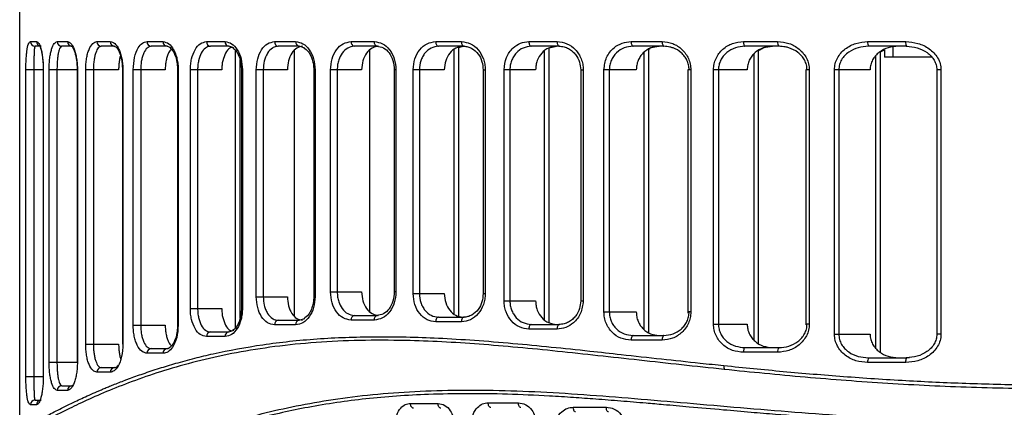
# Model space of a CAD drawing. Header units: millimetres. Extents: x 131 to 434, y 5 to 217.
# Tile 3 of 10: x 131 to 194, y 55 to 79. Entities that reach past the tile are written whole.
import ezdxf

# ---------------------------------------------------------------- set-up
doc = ezdxf.new("R2010")
doc.units = ezdxf.units.MM

msp = doc.modelspace()

# ---------------------------------------------------------------- linework, layer by layer
at = {"color": 7, "linetype": 'Continuous', "lineweight": 25}
for p, q in [((130.959, 53.121), (130.959, 83.181)), ((131.643, 77.981), (132.042, 77.981)), ((132.337, 77.681), (131.94, 77.681)), ((133.367, 77.981), (134.015, 77.981)), ((134.301, 77.681), (133.656, 77.681)), ((135.897, 77.981), (136.748, 77.981)), ((137.022, 77.681), (136.175, 77.681)), ((139.102, 77.981), (140.13, 77.981)), ((140.389, 77.681), (139.365, 77.681)), ((140.661, 77.573), (140.389, 77.681)), ((142.905, 77.981), (144.094, 77.981)), ((144.335, 77.681), (143.151, 77.681)), ((144.65, 77.575), (144.335, 77.681)), ((147.261, 77.981), (148.603, 77.981)), ((148.823, 77.681), (147.487, 77.681)), ((149.198, 77.571), (148.823, 77.681)), ((152.147, 77.981), (153.64, 77.981)), ((153.838, 77.681), (152.352, 77.681)), ((157.563, 77.981), (159.208, 77.981)), ((159.381, 77.681), (157.743, 77.681)), ((158.739, 60.58), (158.739, 77.474)), ((159.032, 60.443), (159.032, 77.612)), ((159.035, 77.612), (159.318, 77.681)), ((159.035, 60.442), (159.035, 77.613)), ((163.521, 77.981), (165.328, 77.981)), ((165.473, 77.681), (163.675, 77.681)), ((164.809, 60.012), (164.809, 77.577)), ((164.813, 77.577), (165.286, 77.681)), ((164.813, 60.012), (164.813, 77.578)), ((170.06, 77.981), (172.044, 77.981)), ((172.158, 77.681), (170.184, 77.681)), ((171.181, 59.389), (171.181, 77.491)), ((171.185, 59.386), (171.185, 77.494)), ((177.245, 77.981), (179.43, 77.981)), ((179.511, 77.681), (177.336, 77.681)), ((185.185, 77.981), (187.616, 77.981)), ((187.661, 77.681), (185.241, 77.681)), ((186.015, 77.336), (186.253, 77.456)), ((186.253, 77.459), (186.253, 76.981)), ((186.799, 77.681), (186.799, 76.981)), ((144.76, 59.69), (144.76, 77.417)), ((145.053, 60.287), (145.053, 76.82)), ((148.531, 60.434), (148.531, 77.422)), ((153.342, 60.734), (153.342, 77.431)), ((164.516, 60.214), (164.516, 77.376)), ((170.888, 59.584), (170.888, 77.297)), ((177.918, 58.903), (177.918, 77.202)), ((178.211, 58.698), (178.211, 77.406)), ((178.215, 58.696), (178.215, 77.409)), ((185.717, 58.355), (185.717, 77.099)), ((186.01, 58.118), (186.01, 77.336)), ((186.015, 58.116), (186.015, 77.339)), ((189.293, 76.981), (186.253, 76.981)), ((145.055, 60.298), (145.055, 76.809)), ((145.12, 76.433), (145.138, 76.181)), ((131.355, 56.572), (131.355, 76.181)), ((132.468, 76.181), (131.355, 76.181)), ((131.865, 76.181), (131.865, 56.572)), ((132.461, 76.181), (132.461, 56.572)), ((132.468, 76.181), (132.468, 56.572)), ((132.84, 57.491), (132.84, 76.181)), ((134.65, 76.181), (132.84, 76.181)), ((133.343, 76.181), (133.343, 57.491)), ((134.634, 76.181), (134.634, 57.491)), ((134.65, 76.181), (134.65, 57.491)), ((135.178, 58.647), (135.178, 76.181)), ((137.286, 76.181), (135.178, 76.181)), ((135.671, 76.181), (135.671, 58.647)), ((137.529, 76.181), (137.529, 58.647)), ((137.529, 76.181), (137.559, 76.181)), ((137.559, 76.181), (137.559, 58.647)), ((138.218, 59.858), (138.218, 76.181)), ((140.265, 76.181), (138.218, 76.181)), ((138.698, 76.181), (138.698, 59.858)), ((141.05, 76.181), (141.05, 59.858)), ((141.05, 76.181), (141.096, 76.181)), ((141.096, 76.181), (141.096, 59.858)), ((141.873, 60.925), (141.873, 76.181)), ((143.881, 76.181), (141.873, 76.181)), ((142.336, 76.181), (142.336, 60.925)), ((145.138, 76.181), (145.138, 60.925)), ((145.138, 76.181), (145.203, 76.181)), ((145.203, 76.181), (145.203, 60.925)), ((146.089, 61.675), (146.089, 76.181)), ((148.075, 76.181), (146.089, 76.181)), ((146.533, 76.181), (146.533, 61.675)), ((149.763, 76.181), (149.763, 61.675)), ((149.848, 76.181), (149.763, 76.181)), ((149.848, 76.181), (149.848, 61.675)), ((150.841, 61.984), (150.841, 76.181)), ((152.821, 76.181), (150.841, 76.181)), ((151.263, 76.181), (151.263, 61.984)), ((154.912, 76.181), (154.912, 61.984)), ((155.021, 76.181), (154.912, 76.181)), ((155.021, 76.181), (155.021, 61.984)), ((156.119, 61.873), (156.119, 76.181)), ((158.11, 76.181), (156.119, 76.181)), ((156.518, 76.181), (156.518, 61.873)), ((160.594, 76.181), (160.594, 61.873)), ((160.594, 76.181), (160.728, 76.181)), ((160.728, 76.181), (160.728, 61.873)), ((161.936, 61.408), (161.936, 76.181)), ((163.954, 76.181), (161.936, 76.181)), ((162.308, 76.181), (162.308, 61.408)), ((166.833, 76.181), (166.833, 61.408)), ((166.833, 76.181), (166.996, 76.181)), ((166.996, 76.181), (166.996, 61.408)), ((168.321, 60.7), (168.321, 76.181)), ((170.389, 76.181), (168.321, 76.181)), ((168.664, 76.181), (168.664, 60.7)), ((173.681, 76.181), (173.681, 60.7)), ((173.875, 76.181), (173.681, 76.181)), ((173.875, 76.181), (173.875, 60.7)), ((175.331, 59.924), (175.331, 76.181)), ((177.481, 76.181), (175.331, 76.181)), ((175.643, 76.181), (175.643, 59.924)), ((181.224, 76.181), (181.224, 59.924)), ((181.452, 76.181), (181.224, 76.181)), ((181.452, 76.181), (181.452, 59.924)), ((183.063, 59.273), (183.063, 76.181)), ((185.34, 76.181), (183.063, 76.181)), ((183.34, 76.181), (183.34, 59.273)), ((189.609, 76.181), (189.609, 59.273)), ((189.875, 76.181), (189.609, 76.181)), ((189.875, 76.181), (189.875, 59.273)), ((150.841, 61.984), (152.821, 61.984)), ((155.021, 61.984), (154.912, 61.984)), ((156.119, 61.873), (158.11, 61.873)), ((160.594, 61.873), (160.728, 61.873)), ((146.089, 61.675), (148.075, 61.675)), ((149.848, 61.675), (149.763, 61.675)), ((161.936, 61.408), (163.954, 61.408)), ((166.833, 61.408), (166.996, 61.408)), ((141.873, 60.925), (143.881, 60.925)), ((145.138, 60.925), (145.203, 60.925)), ((152.352, 60.484), (153.838, 60.484)), ((168.321, 60.7), (170.389, 60.7)), ((173.875, 60.7), (173.681, 60.7)), ((173.686, 60.7), (173.686, 60.618)), ((138.218, 59.858), (140.265, 59.858)), ((141.05, 59.858), (141.096, 59.858)), ((148.603, 59.875), (147.261, 59.875)), ((147.487, 60.175), (148.823, 60.175)), ((148.823, 60.175), (149.197, 60.284)), ((153.64, 60.184), (152.147, 60.184)), ((159.208, 60.073), (157.563, 60.073)), ((157.743, 60.373), (159.381, 60.373)), ((163.675, 59.908), (165.473, 59.908)), ((175.331, 59.924), (177.481, 59.924)), ((181.452, 59.924), (181.224, 59.924)), ((181.229, 59.924), (181.229, 59.885)), ((143.151, 59.425), (144.335, 59.425)), ((144.335, 59.425), (144.649, 59.531)), ((165.328, 59.608), (163.521, 59.608)), ((170.184, 59.2), (172.158, 59.2)), ((183.063, 59.273), (185.34, 59.273)), ((189.875, 59.273), (189.609, 59.273)), ((135.178, 58.647), (137.286, 58.647)), ((137.529, 58.647), (137.559, 58.647)), ((144.094, 59.125), (142.905, 59.125)), ((172.044, 58.9), (170.06, 58.9)), ((140.13, 58.058), (139.102, 58.058)), ((139.365, 58.358), (140.389, 58.358)), ((140.389, 58.358), (140.542, 58.418)), ((179.43, 58.124), (177.245, 58.124)), ((177.336, 58.424), (179.511, 58.424)), ((132.84, 57.491), (134.65, 57.491)), ((187.616, 57.473), (185.185, 57.473)), ((185.241, 57.773), (187.661, 57.773)), ((187.661, 57.773), (187.854, 57.798)), ((136.748, 56.847), (135.897, 56.847)), ((136.175, 57.147), (137.022, 57.147)), ((131.355, 56.572), (132.468, 56.572)), ((134.015, 55.691), (133.367, 55.691)), ((133.656, 55.991), (134.301, 55.991)), ((134.301, 55.991), (134.363, 56.033)), ((131.94, 55.072), (132.337, 55.072)), ((155.947, 54.857), (157.708, 54.857)), ((160.917, 54.897), (162.848, 54.897)), ((132.042, 54.772), (131.643, 54.772)), ((166.36, 54.615), (168.471, 54.615))]:
    msp.add_line(p, q, dxfattribs=at)
at = {"color": 7, "linetype": 'Continuous', "lineweight": 25, "flags": 128}
for points in [[(153.838, 77.681), (153.799, 77.687), (153.762, 77.704), (153.728, 77.732), (153.698, 77.769), (153.674, 77.814), (153.655, 77.866), (153.644, 77.923), (153.64, 77.981)], [(157.563, 77.981), (157.566, 77.923), (157.576, 77.866), (157.593, 77.814), (157.615, 77.769), (157.643, 77.732), (157.674, 77.704), (157.707, 77.687), (157.743, 77.681)], [(159.208, 77.981), (159.212, 77.923), (159.222, 77.866), (159.238, 77.814), (159.259, 77.769), (159.285, 77.732), (159.315, 77.704), (159.347, 77.687), (159.381, 77.681)], [(163.521, 77.981), (163.524, 77.923), (163.533, 77.866), (163.547, 77.814), (163.566, 77.769), (163.589, 77.732), (163.616, 77.704), (163.645, 77.687), (163.675, 77.681)], [(165.328, 77.981), (165.331, 77.923), (165.339, 77.866), (165.353, 77.814), (165.371, 77.769), (165.393, 77.732), (165.418, 77.704), (165.445, 77.687), (165.473, 77.681)], [(170.06, 77.981), (170.063, 77.923), (170.07, 77.866), (170.081, 77.814), (170.097, 77.769), (170.115, 77.732), (170.137, 77.704), (170.16, 77.687), (170.184, 77.681)], [(172.044, 77.981), (172.046, 77.923), (172.052, 77.866), (172.063, 77.814), (172.077, 77.769), (172.095, 77.732), (172.114, 77.704), (172.136, 77.687), (172.158, 77.681)], [(177.245, 77.981), (177.247, 77.923), (177.252, 77.866), (177.26, 77.814), (177.272, 77.769), (177.286, 77.732), (177.301, 77.704), (177.318, 77.687), (177.336, 77.681)], [(153.64, 60.184), (153.644, 60.242), (153.655, 60.299), (153.674, 60.351), (153.698, 60.396), (153.728, 60.433), (153.762, 60.461), (153.799, 60.478), (153.838, 60.484)], [(157.743, 60.373), (157.707, 60.368), (157.674, 60.351), (157.643, 60.323), (157.615, 60.286), (157.593, 60.24), (157.576, 60.188), (157.566, 60.132), (157.563, 60.073)], [(159.381, 60.373), (159.347, 60.368), (159.315, 60.351), (159.285, 60.323), (159.259, 60.286), (159.238, 60.24), (159.222, 60.188), (159.212, 60.132), (159.208, 60.073)], [(163.675, 59.908), (163.645, 59.902), (163.616, 59.885), (163.589, 59.858), (163.566, 59.82), (163.547, 59.775), (163.533, 59.723), (163.524, 59.667), (163.521, 59.608)], [(165.473, 59.908), (165.445, 59.902), (165.418, 59.885), (165.393, 59.858), (165.371, 59.82), (165.353, 59.775), (165.339, 59.723), (165.331, 59.667), (165.328, 59.608)], [(170.184, 59.2), (170.16, 59.194), (170.137, 59.177), (170.115, 59.149), (170.097, 59.112), (170.081, 59.066), (170.07, 59.014), (170.063, 58.958), (170.06, 58.9)], [(172.158, 59.2), (172.136, 59.194), (172.114, 59.177), (172.095, 59.149), (172.077, 59.112), (172.063, 59.066), (172.052, 59.014), (172.046, 58.958), (172.044, 58.9)], [(177.336, 58.424), (177.318, 58.418), (177.301, 58.401), (177.286, 58.373), (177.272, 58.336), (177.26, 58.29), (177.252, 58.238), (177.247, 58.182), (177.245, 58.124)], [(156.146, 54.557), (156.107, 54.562), (156.07, 54.579), (156.035, 54.607), (156.005, 54.644), (155.98, 54.69), (155.962, 54.742), (155.951, 54.798), (155.947, 54.857)], [(157.899, 54.557), (157.862, 54.562), (157.826, 54.579), (157.793, 54.607), (157.764, 54.644), (157.74, 54.69), (157.722, 54.742), (157.712, 54.798), (157.708, 54.857)], [(161.093, 54.597), (161.058, 54.603), (161.026, 54.62), (160.995, 54.648), (160.969, 54.685), (160.947, 54.73), (160.931, 54.782), (160.921, 54.839), (160.917, 54.897)], [(163.014, 54.597), (162.982, 54.603), (162.951, 54.62), (162.922, 54.648), (162.897, 54.685), (162.876, 54.73), (162.861, 54.782), (162.852, 54.839), (162.848, 54.897)], [(166.51, 54.315), (166.481, 54.321), (166.453, 54.338), (166.427, 54.366), (166.404, 54.403), (166.386, 54.448), (166.372, 54.5), (166.363, 54.557), (166.36, 54.615)], [(168.611, 54.315), (168.583, 54.321), (168.557, 54.338), (168.533, 54.366), (168.512, 54.403), (168.495, 54.448), (168.482, 54.5), (168.474, 54.557), (168.471, 54.615)]]:
    msp.add_lwpolyline(points, dxfattribs=at)
at = {"color": 7, "linetype": 'Continuous', "lineweight": 25}
for centre, radius, start, end in [((131.941, 77.98), 0.298, 179.70544, 269.70238), ((132.341, 77.979), 0.299, 179.63487, 252.20175), ((133.661, 77.976), 0.295, 178.96322, 268.92427), ((134.308, 77.974), 0.293, 178.6847, 268.62135), ((136.186, 77.97), 0.29, 177.87706, 267.70669), ((137.035, 77.969), 0.288, 177.51315, 267.27586), ((139.385, 77.964), 0.283, 176.51226, 266.02486), ((140.411, 77.962), 0.282, 176.07861, 265.45007), ((143.181, 77.957), 0.277, 174.92218, 263.80633), ((144.368, 77.954), 0.275, 174.43432, 263.05832), ((147.53, 77.949), 0.271, 173.16575, 260.93002), ((148.87, 77.947), 0.27, 172.64403, 259.96371), ((152.411, 77.941), 0.266, 171.32629, 257.21302), ((179.768, 77.912), 0.345, 168.37068, 221.96718), ((185.633, 77.909), 0.454, 170.81191, 210.10284), ((188.156, 77.908), 0.545, 172.26427, 204.57423), ((152.411, 60.224), 0.266, 102.78698, 188.67371), ((147.53, 59.907), 0.271, 99.06998, 186.83425), ((148.87, 59.909), 0.27, 100.03629, 187.35597), ((143.181, 59.15), 0.277, 96.19367, 185.07782), ((144.368, 59.152), 0.275, 96.94168, 185.56568), ((139.385, 58.075), 0.283, 93.97514, 183.48774), ((140.411, 58.077), 0.282, 94.54993, 183.92139), ((179.768, 58.193), 0.345, 138.03282, 191.62932), ((185.633, 57.545), 0.454, 149.89716, 189.18809), ((188.156, 57.546), 0.545, 155.42577, 187.73573), ((136.186, 56.858), 0.29, 92.29331, 182.12294), ((137.035, 56.859), 0.288, 92.72414, 182.48685), ((176.58, 57.198), 0.589, 172.43219, 196.99644), ((133.661, 55.696), 0.295, 91.07573, 181.03678), ((134.308, 55.697), 0.293, 91.37865, 181.3153), ((131.941, 54.774), 0.298, 90.29762, 180.29456), ((132.342, 54.773), 0.3, 108.08308, 180.26427)]:
    msp.add_arc(centre, radius, start, end, dxfattribs=at)
for points, knots in [([(131.355, 76.181), (131.356, 76.316), (131.358, 76.586), (131.378, 76.957), (131.406, 77.276), (131.454, 77.62), (131.531, 77.916), (131.606, 77.96), (131.643, 77.981)], [0, 0, 0, 0, 0.125916, 0.251098, 0.376431, 0.502014, 0.750692, 1, 1, 1, 1]), ([(131.94, 77.681), (131.928, 77.664), (131.904, 77.63), (131.885, 77.392), (131.874, 77.111), (131.869, 76.841), (131.865, 76.53), (131.865, 76.295), (131.865, 76.181)], [0, 0, 0, 0, 0.249176, 0.4978, 0.630828, 0.748205, 0.878146, 1, 1, 1, 1]), ([(132.042, 77.981), (132.09, 77.96), (132.185, 77.916), (132.303, 77.61), (132.382, 77.258), (132.429, 76.935), (132.462, 76.572), (132.466, 76.311), (132.468, 76.181)], [0, 0, 0, 0, 0.249154, 0.499066, 0.626614, 0.749638, 0.875941, 1, 1, 1, 1]), ([(132.253, 77.69), (132.252, 77.691), (132.237, 77.694), (132.291, 77.595), (132.349, 77.367), (132.404, 77.078), (132.45, 76.675), (132.457, 76.35), (132.461, 76.181)], [0, 0, 0, 0, 0.014152, 0.277317, 0.433619, 0.606061, 0.79474, 1, 1, 1, 1]), ([(132.84, 76.181), (132.842, 76.31), (132.846, 76.566), (132.881, 76.926), (132.933, 77.245), (133.023, 77.598), (133.166, 77.912), (133.3, 77.958), (133.367, 77.981)], [0, 0, 0, 0, 0.125925, 0.251232, 0.376564, 0.502324, 0.7515, 1, 1, 1, 1]), ([(133.656, 77.681), (133.616, 77.663), (133.536, 77.626), (133.451, 77.37), (133.398, 77.078), (133.368, 76.809), (133.347, 76.508), (133.344, 76.289), (133.343, 76.181)], [0, 0, 0, 0, 0.248707, 0.497985, 0.629701, 0.748918, 0.877092, 1, 1, 1, 1]), ([(134.015, 77.981), (134.09, 77.958), (134.242, 77.911), (134.419, 77.588), (134.533, 77.231), (134.598, 76.911), (134.642, 76.557), (134.648, 76.306), (134.65, 76.181)], [0, 0, 0, 0, 0.249824, 0.499254, 0.625744, 0.749563, 0.875378, 1, 1, 1, 1]), ([(134.249, 77.686), (134.264, 77.686), (134.298, 77.687), (134.407, 77.516), (134.501, 77.251), (134.569, 76.965), (134.622, 76.6), (134.63, 76.324), (134.634, 76.181)], [0, 0, 0, 0, 0.199651, 0.431056, 0.560147, 0.697897, 0.844352, 1, 1, 1, 1]), ([(135.178, 76.181), (135.181, 76.306), (135.186, 76.553), (135.232, 76.904), (135.3, 77.221), (135.422, 77.578), (135.619, 77.907), (135.804, 77.957), (135.897, 77.981)], [0, 0, 0, 0, 0.12619, 0.250901, 0.374832, 0.501164, 0.750441, 1, 1, 1, 1]), ([(136.175, 77.681), (136.11, 77.661), (135.98, 77.621), (135.842, 77.351), (135.757, 77.053), (135.709, 76.787), (135.677, 76.494), (135.673, 76.284), (135.671, 76.181)], [0, 0, 0, 0, 0.24963, 0.498964, 0.629156, 0.749177, 0.876468, 1, 1, 1, 1]), ([(136.748, 77.981), (136.848, 77.956), (137.049, 77.907), (137.275, 77.572), (137.416, 77.213), (137.496, 76.895), (137.549, 76.547), (137.556, 76.303), (137.559, 76.181)], [0, 0, 0, 0, 0.250026, 0.49921, 0.625078, 0.749494, 0.875047, 1, 1, 1, 1]), ([(136.972, 77.686), (137.012, 77.682), (137.099, 77.674), (137.25, 77.485), (137.37, 77.216), (137.453, 76.934), (137.516, 76.582), (137.525, 76.317), (137.529, 76.181)], [0, 0, 0, 0, 0.199396, 0.430565, 0.559249, 0.697105, 0.843929, 1, 1, 1, 1]), ([(138.218, 76.181), (138.236, 76.452), (138.27, 76.994), (138.51, 77.581), (138.798, 77.921), (139, 77.961), (139.102, 77.981)], [0, 0, 0, 0, 0.2798292, 0.5593255, 0.7795307, 1, 1, 1, 1]), ([(139.365, 77.681), (139.278, 77.66), (139.105, 77.618), (138.92, 77.337), (138.808, 77.037), (138.746, 76.772), (138.705, 76.485), (138.7, 76.282), (138.698, 76.181)], [0, 0, 0, 0, 0.24954, 0.498831, 0.628346, 0.749032, 0.875998, 1, 1, 1, 1]), ([(140.13, 77.981), (140.252, 77.955), (140.497, 77.904), (140.766, 77.562), (140.931, 77.2), (141.024, 76.884), (141.085, 76.541), (141.092, 76.301), (141.096, 76.181)], [0, 0, 0, 0, 0.2500307, 0.4991214, 0.62462, 0.749443, 0.8748514, 1, 1, 1, 1]), ([(140.655, 77.492), (140.593, 77.422), (140.49, 77.304), (140.386, 77.033), (140.318, 76.772), (140.274, 76.484), (140.268, 76.282), (140.265, 76.181)], [0, 0, 0, 0, 0.271252, 0.454033, 0.635078, 0.81693, 1, 1, 1, 1]), ([(140.563, 77.598), (140.628, 77.542), (140.735, 77.449), (140.868, 77.189), (140.965, 76.911), (141.035, 76.568), (141.045, 76.313), (141.05, 76.181)], [0, 0, 0, 0, 0.254924, 0.423462, 0.603628, 0.79569, 1, 1, 1, 1]), ([(141.873, 76.181), (141.877, 76.301), (141.885, 76.54), (141.966, 76.996), (142.157, 77.492), (142.498, 77.902), (142.769, 77.955), (142.905, 77.981)], [0, 0, 0, 0, 0.126148, 0.251402, 0.500716, 0.750244, 1, 1, 1, 1]), ([(143.151, 77.681), (143.132, 77.68), (143.024, 77.676), (142.814, 77.585), (142.559, 77.278), (142.409, 76.859), (142.345, 76.479), (142.339, 76.28), (142.336, 76.181)], [0, 0, 0, 0, 0.044024, 0.250254, 0.499626, 0.748765, 0.875713, 1, 1, 1, 1]), ([(144.536, 77.614), (144.491, 77.602), (144.337, 77.562), (144.116, 77.267), (143.957, 76.86), (143.89, 76.479), (143.884, 76.281), (143.881, 76.181)], [0, 0, 0, 0, 0.117149, 0.410765, 0.704154, 0.851554, 1, 1, 1, 1]), ([(144.094, 77.981), (144.237, 77.954), (144.522, 77.901), (144.889, 77.488), (145.151, 76.893), (145.185, 76.419), (145.203, 76.181)], [0, 0, 0, 0, 0.250621, 0.500313, 0.750055, 1, 1, 1, 1]), ([(144.565, 77.599), (144.649, 77.535), (144.784, 77.431), (144.94, 77.161), (145.045, 76.885), (145.109, 76.633), (145.118, 76.474), (145.12, 76.433)], [0, 0, 0, 0, 0.3122174, 0.5044555, 0.7084571, 0.9250983, 1, 1, 1, 1]), ([(146.089, 76.181), (146.107, 76.418), (146.142, 76.892), (146.411, 77.487), (146.796, 77.901), (147.106, 77.954), (147.261, 77.981)], [0, 0, 0, 0, 0.2505139, 0.5001656, 0.7499713, 1, 1, 1, 1]), ([(147.487, 77.681), (147.44, 77.678), (147.314, 77.669), (147.07, 77.562), (146.84, 77.321), (146.681, 77.007), (146.564, 76.656), (146.545, 76.368), (146.533, 76.181)], [0, 0, 0, 0, 0.092559, 0.250502, 0.499678, 0.6348, 0.763375, 1, 1, 1, 1]), ([(149.047, 77.681), (148.918, 77.659), (148.662, 77.614), (148.342, 77.268), (148.119, 76.772), (148.09, 76.379), (148.075, 76.181)], [0, 0, 0, 0, 0.250008, 0.4998, 0.749462, 1, 1, 1, 1]), ([(148.603, 77.981), (148.764, 77.954), (149.087, 77.9), (149.499, 77.485), (149.791, 76.89), (149.829, 76.418), (149.848, 76.181)], [0, 0, 0, 0, 0.250582, 0.500261, 0.750026, 1, 1, 1, 1]), ([(149.121, 77.594), (149.228, 77.515), (149.393, 77.392), (149.567, 77.1), (149.675, 76.83), (149.748, 76.518), (149.758, 76.295), (149.763, 76.181)], [0, 0, 0, 0, 0.302045, 0.468212, 0.639291, 0.816775, 1, 1, 1, 1]), ([(150.841, 76.181), (150.86, 76.418), (150.899, 76.891), (151.2, 77.486), (151.63, 77.901), (151.975, 77.954), (152.147, 77.981)], [0, 0, 0, 0, 0.250534, 0.50019, 0.74998, 1, 1, 1, 1]), ([(152.352, 77.681), (152.209, 77.659), (151.921, 77.614), (151.57, 77.28), (151.373, 76.884), (151.278, 76.51), (151.268, 76.294), (151.263, 76.181)], [0, 0, 0, 0, 0.247638, 0.49902, 0.724105, 0.855817, 1, 1, 1, 1]), ([(153.908, 77.681), (153.765, 77.659), (153.478, 77.614), (153.119, 77.267), (152.87, 76.772), (152.837, 76.378), (152.821, 76.181)], [0, 0, 0, 0, 0.249998, 0.499776, 0.749443, 1, 1, 1, 1]), ([(153.64, 77.981), (153.819, 77.954), (154.177, 77.9), (154.634, 77.486), (154.957, 76.891), (155, 76.418), (155.021, 76.181)], [0, 0, 0, 0, 0.250588, 0.500275, 0.750039, 1, 1, 1, 1]), ([(153.802, 77.686), (153.944, 77.666), (154.228, 77.627), (154.597, 77.284), (154.86, 76.785), (154.895, 76.383), (154.912, 76.181)], [0, 0, 0, 0, 0.250381, 0.499936, 0.749762, 1, 1, 1, 1]), ([(156.119, 76.181), (156.141, 76.419), (156.185, 76.894), (156.519, 77.489), (156.994, 77.901), (157.373, 77.955), (157.563, 77.981)], [0, 0, 0, 0, 0.250504, 0.500149, 0.749949, 1, 1, 1, 1]), ([(157.743, 77.681), (157.582, 77.659), (157.26, 77.615), (156.919, 77.326), (156.716, 77.021), (156.561, 76.672), (156.535, 76.377), (156.518, 76.181)], [0, 0, 0, 0, 0.24973, 0.499208, 0.626902, 0.753076, 1, 1, 1, 1]), ([(159.315, 77.681), (159.156, 77.659), (158.84, 77.614), (158.443, 77.27), (158.164, 76.774), (158.128, 76.379), (158.11, 76.181)], [0, 0, 0, 0, 0.250033, 0.499823, 0.749477, 1, 1, 1, 1]), ([(159.208, 77.981), (159.404, 77.955), (159.795, 77.901), (160.301, 77.491), (160.587, 76.994), (160.711, 76.538), (160.722, 76.3), (160.728, 76.181)], [0, 0, 0, 0, 0.250305, 0.499701, 0.749113, 0.874681, 1, 1, 1, 1]), ([(159.35, 77.686), (159.441, 77.68), (159.621, 77.667), (159.953, 77.527), (160.291, 77.224), (160.547, 76.726), (160.579, 76.357), (160.594, 76.181)], [0, 0, 0, 0, 0.144161, 0.282501, 0.542376, 0.781429, 1, 1, 1, 1]), ([(161.936, 76.181), (161.966, 76.45), (162.028, 76.988), (162.458, 77.577), (162.978, 77.921), (163.34, 77.961), (163.521, 77.981)], [0, 0, 0, 0, 0.2799544, 0.559429, 0.7796085, 1, 1, 1, 1]), ([(163.675, 77.681), (163.498, 77.66), (163.145, 77.618), (162.763, 77.332), (162.532, 77.027), (162.403, 76.759), (162.323, 76.474), (162.313, 76.278), (162.308, 76.181)], [0, 0, 0, 0, 0.249506, 0.498713, 0.628565, 0.755194, 0.878899, 1, 1, 1, 1]), ([(165.282, 77.681), (165.11, 77.659), (164.766, 77.616), (164.324, 77.277), (164.076, 76.863), (163.97, 76.481), (163.959, 76.281), (163.954, 76.181)], [0, 0, 0, 0, 0.249782, 0.499287, 0.748598, 0.873863, 1, 1, 1, 1]), ([(165.328, 77.981), (165.54, 77.955), (165.964, 77.904), (166.427, 77.564), (166.711, 77.205), (166.871, 76.888), (166.977, 76.543), (166.989, 76.302), (166.996, 76.181)], [0, 0, 0, 0, 0.250012, 0.499153, 0.624925, 0.74947, 0.87502, 1, 1, 1, 1]), ([(165.447, 77.686), (165.555, 77.678), (165.766, 77.663), (166.06, 77.544), (166.31, 77.373), (166.569, 77.099), (166.787, 76.699), (166.819, 76.346), (166.833, 76.181)], [0, 0, 0, 0, 0.153674, 0.298951, 0.436235, 0.565186, 0.797922, 1, 1, 1, 1]), ([(168.321, 76.181), (168.356, 76.455), (168.426, 77.002), (168.907, 77.589), (169.475, 77.923), (169.865, 77.962), (170.06, 77.981)], [0, 0, 0, 0, 0.279831, 0.559327, 0.779515, 1, 1, 1, 1]), ([(170.184, 77.681), (169.992, 77.661), (169.609, 77.621), (169.186, 77.346), (168.926, 77.046), (168.779, 76.78), (168.682, 76.489), (168.67, 76.283), (168.664, 76.181)], [0, 0, 0, 0, 0.249589, 0.498822, 0.627093, 0.749048, 0.875598, 1, 1, 1, 1]), ([(171.851, 77.681), (171.665, 77.661), (171.293, 77.619), (170.888, 77.341), (170.639, 77.042), (170.499, 76.777), (170.407, 76.487), (170.395, 76.283), (170.389, 76.181)], [0, 0, 0, 0, 0.249528, 0.498724, 0.624588, 0.749006, 0.874132, 1, 1, 1, 1]), ([(171.185, 77.492), (171.225, 77.521), (171.421, 77.662), (171.663, 77.673), (171.855, 77.681)], [0, 0, 0, 0, 0.2068677, 1, 1, 1, 1]), ([(172.044, 77.981), (172.272, 77.956), (172.729, 77.907), (173.235, 77.577), (173.552, 77.219), (173.733, 76.901), (173.853, 76.551), (173.868, 76.304), (173.875, 76.181)], [0, 0, 0, 0, 0.249926, 0.499225, 0.625529, 0.749536, 0.875326, 1, 1, 1, 1]), ([(173.769, 76.181), (173.762, 76.284), (173.749, 76.493), (173.642, 76.785), (173.48, 77.051), (173.2, 77.351), (172.867, 77.543), (172.485, 77.66), (172.287, 77.673), (172.158, 77.681)], [0, 0, 0, 0, 0.12321, 0.250133, 0.370093, 0.50018, 0.749369, 0.837422, 1, 1, 1, 1]), ([(175.331, 76.181), (175.339, 76.307), (175.355, 76.558), (175.481, 76.913), (175.67, 77.232), (176.002, 77.588), (176.531, 77.911), (177.007, 77.958), (177.245, 77.981)], [0, 0, 0, 0, 0.126121, 0.250999, 0.374834, 0.50134, 0.750429, 1, 1, 1, 1]), ([(177.336, 77.681), (177.129, 77.662), (176.716, 77.625), (176.247, 77.363), (175.951, 77.066), (175.778, 76.798), (175.665, 76.5), (175.65, 76.287), (175.643, 76.181)], [0, 0, 0, 0, 0.249648, 0.498778, 0.628148, 0.749065, 0.87614, 1, 1, 1, 1]), ([(179.095, 77.681), (178.895, 77.662), (178.495, 77.623), (178.049, 77.355), (177.768, 77.059), (177.608, 76.791), (177.5, 76.496), (177.487, 76.286), (177.481, 76.181)], [0, 0, 0, 0, 0.249556, 0.498594, 0.625149, 0.748927, 0.875095, 1, 1, 1, 1]), ([(178.215, 77.406), (178.311, 77.471), (178.576, 77.649), (178.896, 77.669), (179.1, 77.681)], [0, 0, 0, 0, 0.361564, 1, 1, 1, 1]), ([(179.43, 77.981), (179.675, 77.958), (180.166, 77.911), (180.722, 77.594), (181.079, 77.24), (181.286, 76.92), (181.426, 76.563), (181.443, 76.308), (181.452, 76.181)], [0, 0, 0, 0, 0.249503, 0.499172, 0.626348, 0.749618, 0.875836, 1, 1, 1, 1]), ([(181.312, 76.181), (181.304, 76.288), (181.287, 76.506), (181.159, 76.806), (180.969, 77.075), (180.649, 77.369), (180.278, 77.553), (179.863, 77.662), (179.648, 77.674), (179.511, 77.681)], [0, 0, 0, 0, 0.122416, 0.249984, 0.368924, 0.500216, 0.749856, 0.839977, 1, 1, 1, 1]), ([(183.063, 76.181), (183.072, 76.312), (183.092, 76.573), (183.242, 76.939), (183.463, 77.26), (183.84, 77.612), (184.421, 77.916), (184.931, 77.96), (185.185, 77.981)], [0, 0, 0, 0, 0.1261207, 0.2507475, 0.3761611, 0.5017374, 0.7512596, 1, 1, 1, 1]), ([(185.241, 77.681), (185.018, 77.664), (184.574, 77.63), (184.054, 77.385), (183.712, 77.096), (183.507, 76.825), (183.367, 76.517), (183.349, 76.292), (183.34, 76.181)], [0, 0, 0, 0, 0.248696, 0.498016, 0.628987, 0.748653, 0.876827, 1, 1, 1, 1]), ([(187.14, 77.681), (186.926, 77.663), (186.496, 77.628), (186.003, 77.375), (185.681, 77.083), (185.493, 76.814), (185.365, 76.51), (185.348, 76.291), (185.34, 76.181)], [0, 0, 0, 0, 0.248878, 0.498361, 0.626263, 0.749342, 0.873893, 1, 1, 1, 1]), ([(187.616, 77.981), (187.881, 77.959), (188.41, 77.916), (189.023, 77.616), (189.43, 77.27), (189.674, 76.948), (189.843, 76.581), (189.864, 76.313), (189.875, 76.181)], [0, 0, 0, 0, 0.249605, 0.49931, 0.627776, 0.749988, 0.876853, 1, 1, 1, 1]), ([(187.653, 77.686), (187.889, 77.665), (188.359, 77.624), (188.896, 77.362), (189.245, 77.064), (189.447, 76.799), (189.583, 76.5), (189.6, 76.287), (189.609, 76.181)], [0, 0, 0, 0, 0.261217, 0.518137, 0.643571, 0.76576, 0.884014, 1, 1, 1, 1]), ([(137.403, 77.084), (137.398, 77.07), (137.368, 76.982), (137.331, 76.781), (137.293, 76.491), (137.288, 76.284), (137.286, 76.181)], [0, 0, 0, 0, 0.062359, 0.372381, 0.687625, 1, 1, 1, 1]), ([(152.147, 60.184), (151.974, 60.211), (151.629, 60.265), (151.199, 60.68), (150.899, 61.275), (150.86, 61.747), (150.841, 61.984)], [0, 0, 0, 0, 0.250582, 0.50026, 0.750025, 1, 1, 1, 1]), ([(151.263, 61.984), (151.268, 61.871), (151.278, 61.655), (151.372, 61.282), (151.57, 60.886), (151.921, 60.551), (152.209, 60.506), (152.352, 60.484)], [0, 0, 0, 0, 0.144028, 0.275613, 0.500528, 0.752145, 1, 1, 1, 1]), ([(152.821, 61.984), (152.837, 61.787), (152.869, 61.394), (153.119, 60.899), (153.477, 60.552), (153.764, 60.506), (153.908, 60.484)], [0, 0, 0, 0, 0.249996, 0.499774, 0.749441, 1, 1, 1, 1]), ([(155.021, 61.984), (155, 61.747), (154.957, 61.273), (154.633, 60.678), (154.176, 60.264), (153.819, 60.211), (153.64, 60.184)], [0, 0, 0, 0, 0.2505156, 0.5001678, 0.7499724, 1, 1, 1, 1]), ([(154.912, 61.984), (154.895, 61.782), (154.86, 61.379), (154.597, 60.881), (154.228, 60.538), (153.944, 60.499), (153.802, 60.479)], [0, 0, 0, 0, 0.2506452, 0.5002801, 0.7499826, 1, 1, 1, 1]), ([(157.563, 60.073), (157.373, 60.1), (156.994, 60.153), (156.518, 60.566), (156.184, 61.161), (156.141, 61.636), (156.119, 61.873)], [0, 0, 0, 0, 0.250619, 0.50031, 0.750053, 1, 1, 1, 1]), ([(156.518, 61.873), (156.535, 61.678), (156.561, 61.383), (156.716, 61.034), (156.918, 60.73), (157.26, 60.44), (157.581, 60.396), (157.743, 60.373)], [0, 0, 0, 0, 0.246695, 0.372754, 0.500332, 0.749702, 1, 1, 1, 1]), ([(158.11, 61.873), (158.128, 61.676), (158.164, 61.281), (158.442, 60.785), (158.839, 60.44), (159.156, 60.396), (159.315, 60.373)], [0, 0, 0, 0, 0.249965, 0.499719, 0.749401, 1, 1, 1, 1]), ([(160.728, 61.873), (160.722, 61.754), (160.71, 61.515), (160.587, 61.059), (160.3, 60.563), (159.794, 60.153), (159.404, 60.1), (159.208, 60.073)], [0, 0, 0, 0, 0.126149, 0.251404, 0.500719, 0.750246, 1, 1, 1, 1]), ([(160.594, 61.873), (160.579, 61.697), (160.547, 61.328), (160.29, 60.83), (159.952, 60.527), (159.621, 60.387), (159.441, 60.375), (159.35, 60.368)], [0, 0, 0, 0, 0.2190523, 0.4579845, 0.7177484, 0.8563684, 1, 1, 1, 1]), ([(147.261, 59.875), (147.105, 59.902), (146.796, 59.955), (146.41, 60.37), (146.142, 60.964), (146.107, 61.438), (146.089, 61.675)], [0, 0, 0, 0, 0.2505892, 0.5002774, 0.7500404, 1, 1, 1, 1]), ([(146.533, 61.675), (146.545, 61.488), (146.564, 61.2), (146.68, 60.849), (146.839, 60.535), (147.069, 60.294), (147.313, 60.186), (147.44, 60.178), (147.487, 60.175)], [0, 0, 0, 0, 0.236432, 0.364887, 0.499875, 0.748934, 0.907454, 1, 1, 1, 1]), ([(148.075, 61.675), (148.09, 61.478), (148.119, 61.084), (148.341, 60.589), (148.661, 60.242), (148.918, 60.197), (149.047, 60.175)], [0, 0, 0, 0, 0.249982, 0.499757, 0.749433, 1, 1, 1, 1]), ([(149.848, 61.675), (149.829, 61.438), (149.791, 60.964), (149.498, 60.37), (149.086, 59.955), (148.764, 59.901), (148.603, 59.875)], [0, 0, 0, 0, 0.250533, 0.50019, 0.74998, 1, 1, 1, 1]), ([(149.763, 61.675), (149.758, 61.56), (149.748, 61.337), (149.675, 61.025), (149.567, 60.755), (149.393, 60.463), (149.227, 60.341), (149.121, 60.262)], [0, 0, 0, 0, 0.183934, 0.360959, 0.53234, 0.697998, 1, 1, 1, 1]), ([(163.521, 59.608), (163.315, 59.634), (162.904, 59.686), (162.377, 60.093), (162.081, 60.591), (161.953, 61.049), (161.942, 61.289), (161.936, 61.408)], [0, 0, 0, 0, 0.250348, 0.499755, 0.749122, 0.874686, 1, 1, 1, 1]), ([(162.308, 61.408), (162.313, 61.311), (162.323, 61.116), (162.403, 60.831), (162.531, 60.564), (162.762, 60.258), (163.144, 59.972), (163.497, 59.93), (163.675, 59.908)], [0, 0, 0, 0, 0.120988, 0.244577, 0.371085, 0.500812, 0.749925, 1, 1, 1, 1]), ([(163.954, 61.408), (163.959, 61.309), (163.969, 61.109), (164.076, 60.728), (164.324, 60.313), (164.765, 59.973), (165.109, 59.93), (165.282, 59.908)], [0, 0, 0, 0, 0.125306, 0.250886, 0.500262, 0.749667, 1, 1, 1, 1]), ([(166.996, 61.408), (166.962, 61.137), (166.894, 60.595), (166.432, 60.009), (165.888, 59.668), (165.515, 59.628), (165.328, 59.608)], [0, 0, 0, 0, 0.279835, 0.559331, 0.779532, 1, 1, 1, 1]), ([(166.833, 61.408), (166.819, 61.243), (166.787, 60.889), (166.568, 60.489), (166.309, 60.215), (166.058, 60.044), (165.766, 59.926), (165.555, 59.911), (165.447, 59.903)], [0, 0, 0, 0, 0.202724, 0.435481, 0.564527, 0.701466, 0.846899, 1, 1, 1, 1]), ([(142.905, 59.125), (142.769, 59.152), (142.498, 59.205), (142.156, 59.615), (141.966, 60.112), (141.884, 60.568), (141.877, 60.806), (141.873, 60.925)], [0, 0, 0, 0, 0.250307, 0.499704, 0.749114, 0.874686, 1, 1, 1, 1]), ([(142.336, 60.925), (142.339, 60.827), (142.345, 60.628), (142.409, 60.248), (142.559, 59.83), (142.784, 59.556), (142.971, 59.455), (143.078, 59.428), (143.132, 59.426), (143.151, 59.425)], [0, 0, 0, 0, 0.123938, 0.250536, 0.499627, 0.748725, 0.873882, 0.956416, 1, 1, 1, 1]), ([(143.881, 60.925), (143.884, 60.826), (143.89, 60.628), (143.957, 60.248), (144.115, 59.842), (144.329, 59.551), (144.475, 59.512), (144.51, 59.502)], [0, 0, 0, 0, 0.1509, 0.302103, 0.602431, 0.90272, 1, 1, 1, 1]), ([(145.203, 60.925), (145.198, 60.806), (145.189, 60.568), (145.1, 60.114), (144.891, 59.617), (144.52, 59.205), (144.236, 59.152), (144.094, 59.125)], [0, 0, 0, 0, 0.126162, 0.251437, 0.50077, 0.750259, 1, 1, 1, 1]), ([(145.138, 60.925), (145.133, 60.799), (145.123, 60.553), (145.046, 60.22), (144.939, 59.945), (144.784, 59.674), (144.648, 59.571), (144.564, 59.507)], [0, 0, 0, 0, 0.1993, 0.386489, 0.563508, 0.729556, 1, 1, 1, 1]), ([(145.141, 60.972), (145.137, 60.847), (145.129, 60.62), (145.078, 60.416), (145.055, 60.324)], [0, 0, 0, 0, 0.5526814, 1, 1, 1, 1]), ([(170.06, 58.9), (169.838, 58.924), (169.395, 58.974), (168.912, 59.309), (168.616, 59.669), (168.45, 59.986), (168.341, 60.334), (168.327, 60.578), (168.321, 60.7)], [0, 0, 0, 0, 0.250028, 0.499207, 0.625057, 0.749492, 0.875038, 1, 1, 1, 1]), ([(168.664, 60.7), (168.67, 60.598), (168.682, 60.392), (168.778, 60.102), (168.926, 59.836), (169.185, 59.536), (169.608, 59.26), (169.992, 59.22), (170.184, 59.2)], [0, 0, 0, 0, 0.124138, 0.25043, 0.37237, 0.500658, 0.74989, 1, 1, 1, 1]), ([(170.389, 60.7), (170.395, 60.598), (170.406, 60.395), (170.498, 60.104), (170.639, 59.84), (170.888, 59.54), (171.292, 59.262), (171.665, 59.22), (171.851, 59.2)], [0, 0, 0, 0, 0.124941, 0.250524, 0.375706, 0.500786, 0.749987, 1, 1, 1, 1]), ([(173.875, 60.7), (173.867, 60.575), (173.852, 60.328), (173.732, 59.978), (173.552, 59.661), (173.234, 59.303), (172.728, 58.973), (172.272, 58.924), (172.044, 58.9)], [0, 0, 0, 0, 0.126194, 0.250903, 0.374859, 0.501165, 0.750444, 1, 1, 1, 1]), ([(172.158, 59.2), (172.356, 59.22), (172.752, 59.26), (173.199, 59.531), (173.479, 59.828), (173.642, 60.095), (173.749, 60.387), (173.762, 60.597), (173.769, 60.7)], [0, 0, 0, 0, 0.249627, 0.498962, 0.629119, 0.749173, 0.876446, 1, 1, 1, 1]), ([(139.102, 58.058), (138.987, 58.083), (138.756, 58.135), (138.513, 58.474), (138.365, 58.834), (138.282, 59.15), (138.228, 59.495), (138.222, 59.737), (138.218, 59.858)], [0, 0, 0, 0, 0.250011, 0.499156, 0.624944, 0.749473, 0.875029, 1, 1, 1, 1]), ([(138.698, 59.858), (138.7, 59.757), (138.705, 59.555), (138.746, 59.268), (138.808, 59.003), (138.92, 58.703), (139.104, 58.421), (139.278, 58.379), (139.365, 58.358)], [0, 0, 0, 0, 0.123749, 0.250462, 0.371167, 0.500735, 0.749929, 1, 1, 1, 1]), ([(141.096, 59.858), (141.076, 59.588), (141.037, 59.051), (140.77, 58.461), (140.452, 58.118), (140.237, 58.078), (140.13, 58.058)], [0, 0, 0, 0, 0.279951, 0.559426, 0.779607, 1, 1, 1, 1]), ([(140.265, 59.858), (140.268, 59.757), (140.273, 59.556), (140.318, 59.267), (140.386, 59.006), (140.491, 58.732), (140.596, 58.614), (140.659, 58.542)], [0, 0, 0, 0, 0.180621, 0.362097, 0.543079, 0.72383, 1, 1, 1, 1]), ([(141.05, 59.858), (141.045, 59.725), (141.035, 59.47), (140.964, 59.126), (140.868, 58.848), (140.734, 58.588), (140.627, 58.496), (140.563, 58.44)], [0, 0, 0, 0, 0.205148, 0.396872, 0.577065, 0.745378, 1, 1, 1, 1]), ([(177.245, 58.124), (177.007, 58.147), (176.53, 58.194), (176.001, 58.517), (175.669, 58.874), (175.48, 59.194), (175.354, 59.548), (175.338, 59.799), (175.331, 59.924)], [0, 0, 0, 0, 0.249839, 0.499255, 0.625715, 0.749561, 0.875362, 1, 1, 1, 1]), ([(175.643, 59.924), (175.65, 59.818), (175.665, 59.606), (175.778, 59.308), (175.95, 59.04), (176.246, 58.743), (176.715, 58.48), (177.129, 58.442), (177.336, 58.424)], [0, 0, 0, 0, 0.123537, 0.250283, 0.371164, 0.500521, 0.750041, 1, 1, 1, 1]), ([(177.481, 59.924), (177.487, 59.819), (177.5, 59.61), (177.607, 59.313), (177.769, 59.047), (178.049, 58.749), (178.494, 58.482), (178.895, 58.443), (179.095, 58.424)], [0, 0, 0, 0, 0.12458, 0.250452, 0.375517, 0.500754, 0.750235, 1, 1, 1, 1]), ([(181.452, 59.924), (181.443, 59.795), (181.425, 59.539), (181.284, 59.179), (181.075, 58.86), (180.717, 58.508), (180.163, 58.193), (179.674, 58.147), (179.43, 58.124)], [0, 0, 0, 0, 0.125926, 0.25124, 0.376573, 0.502339, 0.75153, 1, 1, 1, 1]), ([(179.511, 58.424), (179.725, 58.442), (180.152, 58.479), (180.646, 58.735), (180.967, 59.028), (181.158, 59.297), (181.287, 59.597), (181.304, 59.816), (181.312, 59.924)], [0, 0, 0, 0, 0.248677, 0.497966, 0.629635, 0.748908, 0.87705, 1, 1, 1, 1]), ([(185.185, 57.473), (184.93, 57.494), (184.419, 57.537), (183.837, 57.845), (183.459, 58.197), (183.239, 58.52), (183.09, 58.883), (183.072, 59.143), (183.063, 59.273)], [0, 0, 0, 0, 0.249184, 0.499081, 0.626578, 0.749636, 0.875913, 1, 1, 1, 1]), ([(183.34, 59.273), (183.349, 59.162), (183.367, 58.938), (183.505, 58.631), (183.71, 58.36), (184.051, 58.07), (184.572, 57.824), (185.018, 57.79), (185.241, 57.773)], [0, 0, 0, 0, 0.12257, 0.250087, 0.369695, 0.500615, 0.750611, 1, 1, 1, 1]), ([(185.34, 59.273), (185.348, 59.163), (185.365, 58.945), (185.492, 58.641), (185.68, 58.373), (186.001, 58.08), (186.494, 57.826), (186.925, 57.79), (187.14, 57.773)], [0, 0, 0, 0, 0.124842, 0.250133, 0.372942, 0.50061, 0.750384, 1, 1, 1, 1]), ([(189.875, 59.273), (189.864, 59.138), (189.841, 58.869), (189.67, 58.498), (189.424, 58.179), (189.017, 57.835), (188.408, 57.537), (187.88, 57.494), (187.616, 57.473)], [0, 0, 0, 0, 0.125915, 0.251099, 0.376429, 0.502022, 0.750722, 1, 1, 1, 1]), ([(189.609, 59.273), (189.601, 59.166), (189.584, 58.952), (189.446, 58.653), (189.243, 58.387), (188.893, 58.091), (188.357, 57.829), (187.889, 57.788), (187.653, 57.768)], [0, 0, 0, 0, 0.116823, 0.235353, 0.357523, 0.483293, 0.739159, 1, 1, 1, 1]), ([(130.959, 53.121), (130.977, 53.13), (131.012, 53.148), (131.294, 53.301), (131.737, 53.548), (132.358, 53.89), (133.149, 54.31), (133.904, 54.69), (134.522, 54.987), (134.934, 55.181), (135.401, 55.393), (135.807, 55.572), (136.135, 55.713), (136.373, 55.813), (136.643, 55.925), (137.079, 56.102), (137.511, 56.27), (138.144, 56.509), (138.861, 56.766), (139.867, 57.099), (140.969, 57.432), (142.115, 57.742), (143.913, 58.173), (146.45, 58.645), (149.914, 59.022), (153.667, 59.157), (157.078, 59.081), (160.058, 58.9), (162.466, 58.705), (164.928, 58.468), (167.241, 58.225), (169.595, 57.967), (171.946, 57.708), (174.146, 57.469), (175.488, 57.328), (175.996, 57.275)], [0, 0, 0, 0, 0.042152, 0.083424, 0.125423, 0.166324, 0.207607, 0.250146, 0.264209, 0.279377, 0.29565, 0.313027, 0.319621, 0.327039, 0.335281, 0.344347, 0.366051, 0.372334, 0.396807, 0.423176, 0.447985, 0.475186, 0.500438, 0.563317, 0.625614, 0.686886, 0.749646, 0.783769, 0.819145, 0.853481, 0.887285, 0.914213, 0.948425, 0.980484, 1, 1, 1, 1]), ([(176.016, 57.025), (174.191, 57.223), (170.541, 57.617), (165.309, 58.205), (160.308, 58.677), (155.082, 58.95), (149.793, 58.841), (144.692, 58.166), (140.333, 57.066), (136.755, 55.76), (134.004, 54.491), (132.241, 53.549), (131.343, 53.041), (131.001, 52.861), (131.084, 52.904), (131.093, 52.909)], [0, 0, 0, 0, 0.070759, 0.141448, 0.212544, 0.283078, 0.376461, 0.47071, 0.565167, 0.659352, 0.754236, 0.848533, 0.919337, 0.990709, 1, 1, 1, 1]), ([(135.897, 56.847), (135.804, 56.872), (135.619, 56.921), (135.422, 57.251), (135.3, 57.608), (135.231, 57.927), (135.186, 58.277), (135.181, 58.524), (135.178, 58.647)], [0, 0, 0, 0, 0.249918, 0.499227, 0.625556, 0.749539, 0.875341, 1, 1, 1, 1]), ([(135.671, 58.647), (135.673, 58.544), (135.677, 58.335), (135.708, 58.042), (135.757, 57.776), (135.842, 57.477), (135.946, 57.284), (136.066, 57.168), (136.132, 57.155), (136.175, 57.147)], [0, 0, 0, 0, 0.123187, 0.250128, 0.370056, 0.500177, 0.749379, 0.837581, 1, 1, 1, 1]), ([(137.559, 58.647), (137.542, 58.373), (137.507, 57.826), (137.277, 57.239), (137.013, 56.905), (136.836, 56.866), (136.748, 56.847)], [0, 0, 0, 0, 0.279826, 0.559323, 0.779514, 1, 1, 1, 1]), ([(137.286, 58.647), (137.289, 58.544), (137.293, 58.338), (137.33, 58.046), (137.379, 57.805), (137.422, 57.682), (137.439, 57.632)], [0, 0, 0, 0, 0.26972, 0.541995, 0.812743, 1, 1, 1, 1]), ([(175.996, 57.275), (177.255, 57.149), (179.772, 56.896), (183.661, 56.569), (187.56, 56.31), (191.505, 56.128), (195.441, 56.035), (199.404, 56.034), (203.365, 56.127), (206.924, 56.289), (210.153, 56.494), (213.027, 56.715), (215.403, 56.927), (217.269, 57.108), (218.549, 57.236), (219.819, 57.368), (221.125, 57.507), (222.8, 57.689), (224.495, 57.875), (226.311, 58.076), (227.932, 58.251), (229.691, 58.436), (231.369, 58.601), (233.075, 58.756), (234.716, 58.886), (237.252, 59.051), (240.519, 59.159), (244.391, 59.062), (247.27, 58.786), (249.344, 58.472), (250.72, 58.219), (252.035, 57.932), (253.287, 57.616), (254.455, 57.284), (255.586, 56.927), (256.824, 56.497), (258.096, 56.006), (259.326, 55.484), (260.389, 54.995), (261.321, 54.538), (262.311, 54.026), (263.19, 53.544), (263.837, 53.183), (263.918, 53.142), (263.959, 53.121)], [0, 0, 0, 0, 0.031417, 0.062805, 0.094825, 0.12527, 0.156809, 0.188059, 0.218909, 0.250625, 0.272858, 0.296511, 0.320336, 0.331184, 0.342784, 0.352299, 0.363111, 0.375852, 0.395079, 0.406938, 0.423449, 0.438066, 0.454322, 0.469348, 0.485518, 0.5008, 0.542618, 0.583504, 0.625019, 0.642666, 0.660632, 0.678471, 0.696206, 0.714268, 0.731235, 0.750226, 0.777188, 0.801645, 0.826009, 0.850715, 0.875387, 0.917528, 0.958008, 1, 1, 1, 1]), ([(140.563, 58.44), (140.551, 58.427), (140.475, 58.342), (140.403, 58.348), (140.342, 58.353)], [0, 0, 0, 0, 0.153209, 1, 1, 1, 1]), ([(133.367, 55.691), (133.3, 55.714), (133.165, 55.76), (133.022, 56.077), (132.932, 56.43), (132.88, 56.751), (132.846, 57.108), (132.842, 57.364), (132.84, 57.491)], [0, 0, 0, 0, 0.249475, 0.499164, 0.626383, 0.749621, 0.875861, 1, 1, 1, 1]), ([(133.343, 57.491), (133.344, 57.384), (133.347, 57.165), (133.367, 56.865), (133.398, 56.596), (133.451, 56.302), (133.515, 56.119), (133.589, 56.01), (133.63, 55.998), (133.656, 55.991)], [0, 0, 0, 0, 0.122376, 0.249977, 0.368873, 0.500224, 0.749886, 0.840025, 1, 1, 1, 1]), ([(134.65, 57.491), (134.647, 57.364), (134.642, 57.113), (134.598, 56.758), (134.532, 56.439), (134.419, 56.083), (134.242, 55.761), (134.09, 55.714), (134.015, 55.691)], [0, 0, 0, 0, 0.1261102, 0.2510071, 0.3748151, 0.5013509, 0.7504285, 1, 1, 1, 1]), ([(137.022, 57.147), (137.096, 57.154), (137.186, 57.162), (137.264, 57.296), (137.278, 57.32)], [0, 0, 0, 0, 0.819441, 1, 1, 1, 1]), ([(197.23, 55.78), (195.423, 55.8), (191.818, 55.839), (186.456, 56.112), (181.164, 56.509), (177.734, 56.853), (176.016, 57.025)], [0, 0, 0, 0, 0.250445, 0.499616, 0.749363, 1, 1, 1, 1]), ([(131.643, 54.772), (131.605, 54.794), (131.531, 54.837), (131.454, 55.136), (131.405, 55.482), (131.377, 55.804), (131.358, 56.172), (131.356, 56.44), (131.355, 56.572)], [0, 0, 0, 0, 0.2496197, 0.499314, 0.6278406, 0.7500047, 0.8769052, 1, 1, 1, 1]), ([(131.865, 56.572), (131.865, 56.459), (131.865, 56.226), (131.869, 55.916), (131.874, 55.647), (131.885, 55.362), (131.9, 55.191), (131.919, 55.09), (131.932, 55.079), (131.94, 55.072)], [0, 0, 0, 0, 0.120801, 0.249513, 0.366951, 0.500088, 0.749789, 0.839576, 1, 1, 1, 1]), ([(132.468, 56.572), (132.466, 56.44), (132.461, 56.179), (132.429, 55.813), (132.382, 55.492), (132.303, 55.141), (132.185, 54.837), (132.09, 54.794), (132.042, 54.772)], [0, 0, 0, 0, 0.126119, 0.25073, 0.376133, 0.501711, 0.751228, 1, 1, 1, 1]), ([(135.757, 50.101), (136.25, 50.353), (137.234, 50.857), (139.734, 52), (142.933, 53.223), (146.878, 54.375), (151.521, 55.271), (156.815, 55.731), (162.678, 55.729), (169.001, 55.299), (175.702, 54.695), (182.71, 54.116), (189.916, 53.681), (194.802, 53.619), (197.24, 53.587)], [0, 0, 0, 0, 0.0833834, 0.1664591, 0.2501278, 0.3332445, 0.4163966, 0.5002453, 0.5832777, 0.6665214, 0.7502089, 0.8333055, 0.9168503, 1, 1, 1, 1]), ([(259.056, 49.875), (258.7, 50.059), (257.989, 50.425), (256.339, 51.214), (254.282, 52.095), (251.936, 52.962), (249.441, 53.725), (246.886, 54.356), (244.12, 54.872), (241.106, 55.251), (238.05, 55.445), (235.027, 55.496), (232.05, 55.437), (228.992, 55.27), (225.925, 55.041), (222.616, 54.758), (219.095, 54.444), (215.398, 54.128), (211.866, 53.859), (208.329, 53.632), (204.703, 53.46), (201.051, 53.354), (197.316, 53.316), (193.431, 53.36), (189.376, 53.491), (186.145, 53.661), (183.746, 53.816), (182.194, 53.925), (180.705, 54.038), (179.229, 54.156), (177.658, 54.287), (175.809, 54.447), (173.94, 54.611), (172.298, 54.756), (170.838, 54.884), (169.392, 55.004), (167.842, 55.126), (166.323, 55.236), (164.424, 55.354), (162.149, 55.457), (159.57, 55.492), (157.208, 55.447), (155.044, 55.332), (153.088, 55.158), (151.199, 54.916), (149.42, 54.619), (147.703, 54.267), (146.142, 53.889), (144.622, 53.464), (143.127, 52.995), (141.667, 52.478), (140.306, 51.947), (139.123, 51.446), (138.082, 50.974), (137.192, 50.549), (136.432, 50.17), (136.05, 49.973), (135.862, 49.875)], [0, 0, 0, 0, 0.031376, 0.06261, 0.093948, 0.125308, 0.150957, 0.175668, 0.200471, 0.225133, 0.250207, 0.270852, 0.291012, 0.31235, 0.332308, 0.350665, 0.375021, 0.397266, 0.417241, 0.437488, 0.458941, 0.479766, 0.499972, 0.522602, 0.546008, 0.569411, 0.578446, 0.587908, 0.596662, 0.604794, 0.614191, 0.624852, 0.638292, 0.648473, 0.655397, 0.665722, 0.675943, 0.685256, 0.695424, 0.713614, 0.731488, 0.749629, 0.765241, 0.780735, 0.796054, 0.812161, 0.827199, 0.843417, 0.857834, 0.874605, 0.893384, 0.91111, 0.929488, 0.946749, 0.964425, 0.982421, 1, 1, 1, 1]), ([(154.978, 53.557), (154.996, 53.748), (155.033, 54.13), (155.291, 54.557), (155.61, 54.811), (155.834, 54.841), (155.947, 54.857)], [0, 0, 0, 0, 0.279545, 0.558845, 0.778901, 1, 1, 1, 1]), ([(157.708, 54.857), (157.856, 54.832), (158.153, 54.784), (158.49, 54.438), (158.694, 54.009), (158.718, 53.708), (158.73, 53.557)], [0, 0, 0, 0, 0.279638, 0.558979, 0.778971, 1, 1, 1, 1]), ([(159.854, 53.597), (159.874, 53.789), (159.914, 54.174), (160.2, 54.6), (160.549, 54.852), (160.794, 54.882), (160.917, 54.897)], [0, 0, 0, 0, 0.279489, 0.55877, 0.778869, 1, 1, 1, 1]), ([(162.848, 54.897), (163.01, 54.873), (163.332, 54.826), (163.701, 54.483), (163.927, 54.054), (163.954, 53.75), (163.968, 53.597)], [0, 0, 0, 0, 0.279726, 0.559111, 0.779049, 1, 1, 1, 1]), ([(165.197, 53.315), (165.22, 53.51), (165.265, 53.898), (165.582, 54.323), (165.963, 54.572), (166.228, 54.601), (166.36, 54.615)], [0, 0, 0, 0, 0.27943, 0.558627, 0.778833, 1, 1, 1, 1]), ([(168.471, 54.615), (168.645, 54.592), (168.993, 54.546), (169.397, 54.209), (169.649, 53.778), (169.68, 53.47), (169.695, 53.315)], [0, 0, 0, 0, 0.27987, 0.559112, 0.779224, 1, 1, 1, 1])]:
    msp.add_open_spline(points, degree=3, knots=knots, dxfattribs=at)

doc.saveas('drawing.dxf')
